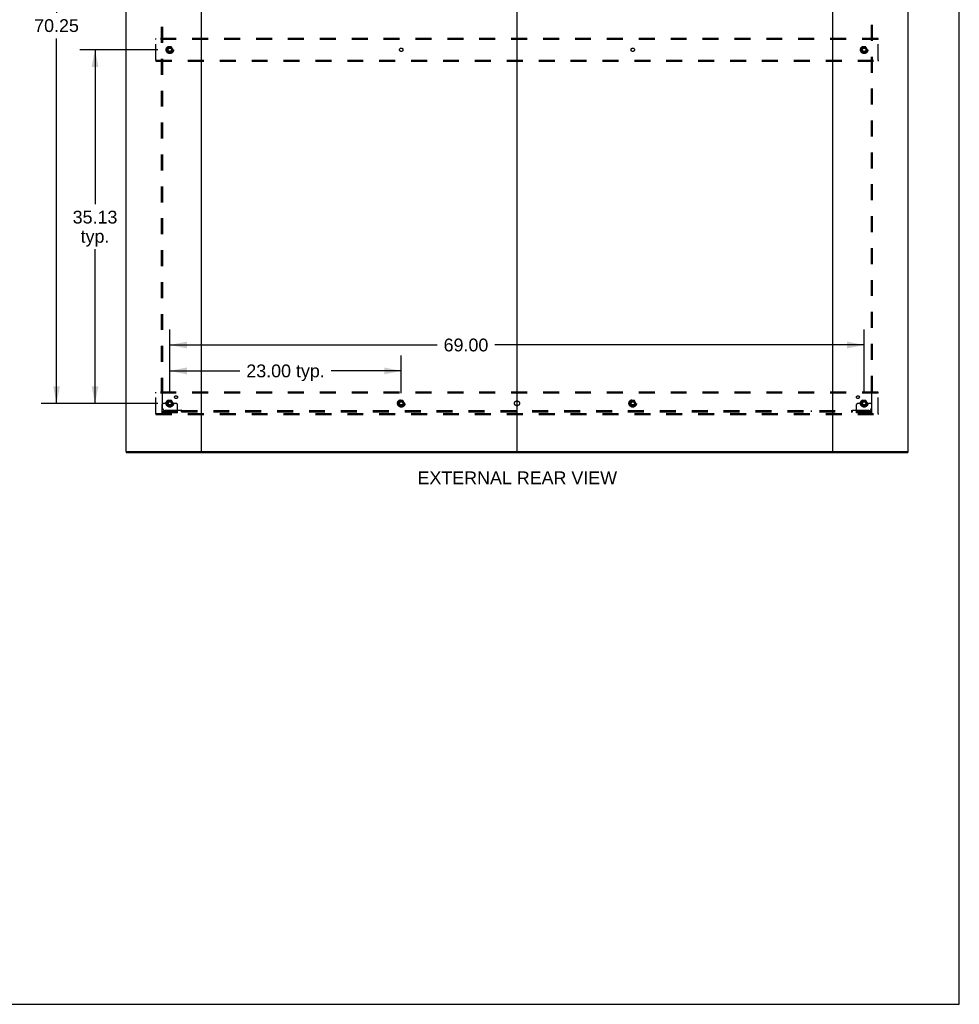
# Model space of a CAD drawing. Header units: inches. Extents: x 0 to 288, y 0 to 186.
# Tile 69 of 73: x 195 to 288, y 0 to 98. Entities that reach past the tile are written whole.
import ezdxf

# ---------------------------------------------------------------- set-up
doc = ezdxf.new("R2010")
doc.units = ezdxf.units.IN
doc.header["$LTSCALE"] = 15.847458
doc.header["$MEASUREMENT"] = 0
doc.linetypes.add('DOT', pattern=[0.2, 0.1, -0.1])
doc.linetypes.add('HIDDEN', pattern=[0.2, 0.1, -0.1])
doc.layers.get('0').update_dxf_attribs({"linetype": 'CONTINUOUS'})
for name, color, linetype in [('DEFAULT_2', 8, 'HIDDEN'), ('DIMENSIONS', 7, 'CONTINUOUS'), ('SUBPANEL', 7, 'CONTINUOUS')]:
    doc.layers.add(name, color=color, linetype=linetype)
doc.styles.get("Standard").update_dxf_attribs({"font": 'arial.ttf'})
doc.dimstyles.new('DIMSTYLE_1', dxfattribs={"dimtxt": 1.271186, "dimasz": 1.694915, "dimexe": 0.09, "dimexo": 0.07, "dimgap": 0.0375, "dimtad": 0, "dimtih": 1, "dimtoh": 1, "dimzin": 4, "dimdsep": 46, "dimtxsty": 'Standard', "dimblk": '_FILLED', "dimblk1": '_FILLED', "dimblk2": '_FILLED', "dimcen": 0.09, "dimadec": 3, "dimazin": 1, "dimtfac": 1, "dimtdec": 3, "dimtofl": 0, "dimtmove": 0, "dimatfit": 3, "dimldrblk": '_FILLED', "dimfxl": 0, "dimtolj": 1, "dimtzin": 4, "dimarcsym": 0})

# ---------------------------------------------------------------- blocks, each defined once
blk = doc.blocks.new('_FILLED')
at = {"color": 0, "linetype": 'ByBlock'}
blk.add_solid([(0, 0), (-1, 0.2), (-1, -0.2)], dxfattribs=at)
blk = doc.blocks.new('*D2')
at = {"layer": 'DIMENSIONS', "color": 2, "linetype": 'Continuous'}
for p, q in [((209.681, 60.725), (209.681, 64.452)), ((232.681, 60.725), (232.681, 64.452)), ((209.681, 62.927), (216.649, 62.927)), ((232.681, 62.927), (225.713, 62.927))]:
    blk.add_line(p, q, dxfattribs=at)
at = {"layer": 'DIMENSIONS', "color": 2, "linetype": 'Continuous', "xscale": 1.6949152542, "yscale": 1.6949152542, "zscale": 1.6949152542, "rotation": 180}
blk.add_blockref('_FILLED', (209.681, 62.927), dxfattribs=at)
at = {"layer": 'DIMENSIONS', "color": 2, "linetype": 'Continuous', "xscale": 1.6949152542, "yscale": 1.6949152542, "zscale": 1.6949152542}
blk.add_blockref('_FILLED', (232.681, 62.927), dxfattribs=at)
at = {"layer": 'DIMENSIONS', "color": 2, "linetype": 'Continuous', "insert": (221.181, 63.562), "char_height": 1.2712, "width": 7.79251, "attachment_point": 2, "line_spacing_factor": 0.9}
blk.add_mtext('23.00 typ.', dxfattribs=at)
blk = doc.blocks.new('*D3')
at = {"layer": 'DIMENSIONS', "color": 2, "linetype": 'Continuous'}
for p, q in [((208.495, 129.954), (196.897, 129.954)), ((198.423, 129.954), (198.423, 98.503)), ((198.423, 59.704), (198.423, 95.961)), ((208.495, 59.704), (196.897, 59.704))]:
    blk.add_line(p, q, dxfattribs=at)
at = {"layer": 'DIMENSIONS', "color": 2, "linetype": 'Continuous', "xscale": 1.6949152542, "yscale": 1.6949152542, "zscale": 1.6949152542}
for p, rotation in [((198.423, 129.954), 90), ((198.423, 59.704), 270)]:
    blk.add_blockref('_FILLED', p, dxfattribs=dict(at, rotation=rotation))
at = {"layer": 'DIMENSIONS', "color": 2, "linetype": 'Continuous', "insert": (198.423, 97.867), "char_height": 1.2712, "width": 4.44206, "attachment_point": 2, "line_spacing_factor": 0.9}
blk.add_mtext('70.25', dxfattribs=at)
blk = doc.blocks.new('*D4')
at = {"layer": 'DIMENSIONS', "color": 2, "linetype": 'Continuous'}
for p, q in [((209.681, 60.725), (209.681, 67.027)), ((278.681, 60.725), (278.681, 67.027)), ((209.681, 65.501), (236.254, 65.501)), ((278.681, 65.501), (241.967, 65.501))]:
    blk.add_line(p, q, dxfattribs=at)
at = {"layer": 'DIMENSIONS', "color": 2, "linetype": 'Continuous', "xscale": 1.6949152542, "yscale": 1.6949152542, "zscale": 1.6949152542, "rotation": 180}
blk.add_blockref('_FILLED', (209.681, 65.501), dxfattribs=at)
at = {"layer": 'DIMENSIONS', "color": 2, "linetype": 'Continuous', "xscale": 1.6949152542, "yscale": 1.6949152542, "zscale": 1.6949152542}
blk.add_blockref('_FILLED', (278.681, 65.501), dxfattribs=at)
at = {"layer": 'DIMENSIONS', "color": 2, "linetype": 'Continuous', "insert": (239.111, 66.137), "char_height": 1.2712, "width": 4.44206, "attachment_point": 2, "line_spacing_factor": 0.9}
blk.add_mtext('69.00', dxfattribs=at)
blk = doc.blocks.new('*D5')
at = {"layer": 'DIMENSIONS', "color": 2, "linetype": 'Continuous'}
for p, q in [((208.495, 94.829), (200.723, 94.829)), ((202.248, 94.829), (202.248, 79.475)), ((202.248, 59.704), (202.248, 75.026)), ((208.495, 59.704), (200.723, 59.704))]:
    blk.add_line(p, q, dxfattribs=at)
at = {"layer": 'DIMENSIONS', "color": 2, "linetype": 'Continuous', "xscale": 1.6949152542, "yscale": 1.6949152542, "zscale": 1.6949152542}
for p, rotation in [((202.248, 94.829), 90), ((202.248, 59.704), 270)]:
    blk.add_blockref('_FILLED', p, dxfattribs=dict(at, rotation=rotation))
at = {"layer": 'DIMENSIONS', "color": 2, "linetype": 'Continuous', "insert": (202.248, 78.84), "char_height": 1.2712, "width": 4.44206, "attachment_point": 2, "line_spacing_factor": 0.9}
blk.add_mtext('35.13\\Ptyp.', dxfattribs=at)

msp = doc.modelspace()

# ---------------------------------------------------------------- linework, layer by layer
at = {"color": 7, "linetype": 'Continuous'}
for p, q in [((288.136, 0), (288.136, 186.441)), ((244.181, 134.725), (244.181, 54.933)), ((205.358, 54.933), (205.358, 54.829)), ((212.747, 54.933), (275.615, 54.933)), ((283.004, 54.933), (283.004, 54.829)), ((0, 0), (288.136, 0))]:
    msp.add_line(p, q, dxfattribs=at)
at = {"color": 3, "linetype": 'Continuous'}
for p, q in [((205.306, 134.725), (205.306, 54.933)), ((212.806, 134.725), (212.806, 54.933)), ((275.556, 54.933), (275.556, 134.725)), ((283.056, 54.933), (283.056, 134.725)), ((205.306, 54.933), (212.747, 54.933)), ((205.358, 54.829), (283.004, 54.829)), ((275.615, 54.933), (283.056, 54.933))]:
    msp.add_line(p, q, dxfattribs=at)
at = {"layer": 'DEFAULT_2', "color": 8, "linetype": 'HIDDEN'}
for p, q in [((208.306, 95.85), (208.306, 95.954)), ((280.056, 95.954), (208.306, 95.954)), ((212.656, 95.954), (212.656, 95.85)), ((212.956, 95.85), (212.956, 95.954)), ((244.031, 95.954), (244.031, 95.85)), ((244.331, 95.85), (244.331, 95.954)), ((275.406, 95.954), (275.406, 95.85)), ((275.706, 95.954), (275.706, 95.85)), ((280.056, 95.85), (280.056, 95.954)), ((208.306, 93.808), (208.306, 95.85)), ((280.056, 95.85), (208.306, 95.85)), ((209.518, 95.101), (209.364, 94.834)), ((209.836, 95.106), (209.527, 95.106)), ((209.999, 94.834), (209.844, 95.101)), ((278.518, 95.101), (278.364, 94.834)), ((278.836, 95.106), (278.527, 95.106)), ((278.999, 94.834), (278.844, 95.101)), ((280.056, 93.808), (280.056, 95.85)), ((209.364, 94.824), (209.518, 94.556)), ((209.836, 94.551), (209.527, 94.551)), ((209.844, 94.556), (209.999, 94.824)), ((278.364, 94.824), (278.518, 94.556)), ((278.836, 94.551), (278.527, 94.551)), ((278.844, 94.556), (278.999, 94.824)), ((208.306, 93.808), (208.306, 93.704)), ((208.306, 93.808), (280.056, 93.808)), ((208.306, 93.704), (280.056, 93.704)), ((212.656, 93.808), (212.656, 93.704)), ((212.956, 93.808), (212.956, 93.704)), ((244.031, 93.808), (244.031, 93.704)), ((244.331, 93.808), (244.331, 93.704)), ((275.406, 93.808), (275.406, 93.704)), ((275.706, 93.808), (275.706, 93.704)), ((280.056, 93.808), (280.056, 93.704)), ((208.306, 60.725), (208.306, 60.829)), ((280.056, 60.829), (208.306, 60.829)), ((208.306, 58.683), (208.306, 60.725)), ((280.056, 60.725), (208.306, 60.725)), ((212.656, 60.829), (212.656, 60.725)), ((212.956, 60.725), (212.956, 60.829)), ((244.031, 60.829), (244.031, 60.725)), ((244.331, 60.725), (244.331, 60.829)), ((275.406, 60.829), (275.406, 60.725)), ((275.706, 60.829), (275.706, 60.725)), ((280.056, 60.725), (280.056, 60.829)), ((280.056, 58.683), (280.056, 60.725)), ((209.145, 59.704), (209.056, 59.704)), ((209.267, 59.704), (209.145, 59.704)), ((209.506, 59.704), (209.267, 59.704)), ((209.518, 59.976), (209.364, 59.709)), ((209.364, 59.699), (209.518, 59.431)), ((209.836, 59.981), (209.527, 59.981)), ((209.999, 59.709), (209.844, 59.976)), ((209.844, 59.431), (209.999, 59.699)), ((209.856, 59.704), (210.095, 59.704)), ((210.217, 59.704), (210.095, 59.704)), ((210.306, 59.704), (210.217, 59.704)), ((232.518, 59.976), (232.364, 59.709)), ((232.364, 59.699), (232.518, 59.431)), ((232.836, 59.981), (232.527, 59.981)), ((232.999, 59.709), (232.844, 59.976)), ((232.844, 59.431), (232.999, 59.699)), ((255.518, 59.976), (255.364, 59.709)), ((255.364, 59.699), (255.518, 59.431)), ((255.836, 59.981), (255.527, 59.981)), ((255.999, 59.709), (255.844, 59.976)), ((255.844, 59.431), (255.999, 59.699)), ((278.145, 59.704), (278.056, 59.704)), ((278.267, 59.704), (278.145, 59.704)), ((278.506, 59.704), (278.267, 59.704)), ((278.518, 59.976), (278.364, 59.709)), ((278.364, 59.699), (278.518, 59.431)), ((278.836, 59.981), (278.527, 59.981)), ((278.999, 59.709), (278.844, 59.976)), ((278.844, 59.431), (278.999, 59.699)), ((278.856, 59.704), (279.095, 59.704)), ((279.217, 59.704), (279.095, 59.704)), ((279.306, 59.704), (279.217, 59.704)), ((208.931, 58.756), (208.931, 59.579)), ((210.431, 58.86), (208.931, 58.86)), ((210.431, 58.756), (208.931, 58.756)), ((209.178, 58.756), (209.178, 58.86)), ((209.434, 58.756), (209.434, 58.86)), ((209.836, 59.426), (209.527, 59.426)), ((209.928, 58.756), (209.928, 58.86)), ((210.184, 58.756), (210.184, 58.86)), ((210.431, 58.756), (210.431, 59.579)), ((232.836, 59.426), (232.527, 59.426)), ((255.836, 59.426), (255.527, 59.426)), ((277.931, 58.756), (277.931, 59.579)), ((279.431, 58.86), (277.931, 58.86)), ((279.431, 58.756), (277.931, 58.756)), ((278.178, 58.756), (278.178, 58.86)), ((278.434, 58.756), (278.434, 58.86)), ((278.836, 59.426), (278.527, 59.426)), ((278.928, 58.756), (278.928, 58.86)), ((279.184, 58.756), (279.184, 58.86)), ((279.431, 58.756), (279.431, 59.579)), ((208.306, 58.683), (280.056, 58.683)), ((208.306, 58.683), (208.306, 58.579)), ((208.306, 58.579), (280.056, 58.579)), ((212.656, 58.683), (212.656, 58.579)), ((212.956, 58.683), (212.956, 58.579)), ((244.031, 58.683), (244.031, 58.579)), ((244.331, 58.683), (244.331, 58.579)), ((275.406, 58.683), (275.406, 58.579)), ((275.706, 58.683), (275.706, 58.579)), ((280.056, 58.683), (280.056, 58.579))]:
    msp.add_line(p, q, dxfattribs=at)
for centre, radius in [((209.681, 94.829), 0.372), ((209.681, 94.829), 0.356), ((209.681, 94.829), 0.312), ((209.681, 94.829), 0.204), ((209.681, 94.829), 0.188), ((209.681, 94.829), 0.183), ((209.681, 94.829), 0.165), ((278.681, 94.829), 0.372), ((278.681, 94.829), 0.356), ((278.681, 94.829), 0.312), ((278.681, 94.829), 0.204), ((278.681, 94.829), 0.188), ((278.681, 94.829), 0.183), ((278.681, 94.829), 0.165), ((209.681, 59.704), 0.372), ((209.681, 59.704), 0.356), ((209.681, 59.704), 0.312), ((209.681, 59.704), 0.204), ((209.681, 59.704), 0.188), ((209.681, 59.704), 0.183), ((209.681, 59.704), 0.165), ((232.681, 59.704), 0.372), ((232.681, 59.704), 0.356), ((232.681, 59.704), 0.312), ((232.681, 59.704), 0.204), ((232.681, 59.704), 0.188), ((232.681, 59.704), 0.183), ((232.681, 59.704), 0.165), ((255.681, 59.704), 0.372), ((255.681, 59.704), 0.356), ((255.681, 59.704), 0.312), ((255.681, 59.704), 0.204), ((255.681, 59.704), 0.188), ((255.681, 59.704), 0.183), ((255.681, 59.704), 0.165), ((278.681, 59.704), 0.372), ((278.681, 59.704), 0.356), ((278.681, 59.704), 0.312), ((278.681, 59.704), 0.204), ((278.681, 59.704), 0.188), ((278.681, 59.704), 0.183), ((278.681, 59.704), 0.165)]:
    msp.add_circle(centre, radius, dxfattribs=at)
at = {"layer": 'DEFAULT_2', "color": 8, "linetype": 'DOT'}
for centre in [(209.681, 94.829), (232.681, 94.829), (255.681, 94.829), (278.681, 94.829), (209.681, 59.704), (232.681, 59.704), (255.681, 59.704), (278.681, 59.704)]:
    msp.add_circle(centre, 0.17, dxfattribs=at)
at = {"layer": 'DEFAULT_2', "color": 8, "linetype": 'HIDDEN'}
for centre, radius, start, end in [((209.527, 95.096), 0.01, 90.01235, 149.98915), ((209.836, 95.096), 0.01, 30.01204, 89.98872), ((278.527, 95.096), 0.01, 90.01235, 149.98915), ((278.836, 95.096), 0.01, 30.01204, 89.98872), ((209.372, 94.829), 0.01, 150.01268, 209.98829), ((209.527, 94.561), 0.01, 210.01204, 269.98872), ((209.836, 94.561), 0.01, 270.01235, 329.98915), ((209.99, 94.829), 0.01, 330.01268, 29.98829), ((278.372, 94.829), 0.01, 150.01268, 209.98829), ((278.527, 94.561), 0.01, 210.01204, 269.98872), ((278.836, 94.561), 0.01, 270.01235, 329.98915), ((278.99, 94.829), 0.01, 330.01268, 29.98829), ((209.056, 59.579), 0.125, 90, 180), ((209.372, 59.704), 0.01, 150.01268, 209.98829), ((209.681, 59.704), 0.175, 180, 360), ((209.527, 59.971), 0.01, 90.01235, 149.98915), ((209.836, 59.971), 0.01, 30.01204, 89.98872), ((209.99, 59.704), 0.01, 330.01268, 29.98829), ((210.306, 59.579), 0.125, 0, 90), ((232.372, 59.704), 0.01, 150.01268, 209.98829), ((232.527, 59.971), 0.01, 90.01235, 149.98915), ((232.836, 59.971), 0.01, 30.01204, 89.98872), ((232.99, 59.704), 0.01, 330.01268, 29.98829), ((255.372, 59.704), 0.01, 150.01268, 209.98829), ((255.527, 59.971), 0.01, 90.01235, 149.98915), ((255.836, 59.971), 0.01, 30.01204, 89.98872), ((255.99, 59.704), 0.01, 330.01268, 29.98829), ((278.056, 59.579), 0.125, 90, 180), ((278.372, 59.704), 0.01, 150.01268, 209.98829), ((278.681, 59.704), 0.175, 180, 360), ((278.527, 59.971), 0.01, 90.01235, 149.98915), ((278.836, 59.971), 0.01, 30.01204, 89.98872), ((278.99, 59.704), 0.01, 330.01268, 29.98829), ((279.306, 59.579), 0.125, 0, 90), ((209.527, 59.436), 0.01, 210.01204, 269.98872), ((209.836, 59.436), 0.01, 270.01235, 329.98915), ((232.527, 59.436), 0.01, 210.01204, 269.98872), ((232.836, 59.436), 0.01, 270.01235, 329.98915), ((255.527, 59.436), 0.01, 210.01204, 269.98872), ((255.836, 59.436), 0.01, 270.01235, 329.98915), ((278.527, 59.436), 0.01, 210.01204, 269.98872), ((278.836, 59.436), 0.01, 270.01235, 329.98915)]:
    msp.add_arc(centre, radius, start, end, dxfattribs=at)
at = {"layer": 'SUBPANEL', "color": 8, "linetype": 'HIDDEN'}
for p, q in [((208.837, 128.798), (208.837, 60.86)), ((208.962, 128.798), (208.962, 60.86)), ((279.4, 60.86), (279.4, 128.798)), ((279.525, 60.86), (279.525, 128.798)), ((208.962, 64.985), (208.837, 64.985)), ((279.4, 64.985), (279.525, 64.985)), ((208.837, 60.86), (209.003, 60.86)), ((208.944, 60.843), (208.951, 60.836)), ((208.962, 59.235), (208.962, 60.825)), ((279.359, 60.86), (279.525, 60.86)), ((279.4, 60.825), (279.4, 59.235)), ((210.802, 58.985), (209.212, 58.985)), ((210.837, 58.86), (210.837, 59.026)), ((210.837, 58.985), (277.525, 58.985)), ((210.837, 58.86), (277.525, 58.86)), ((214.962, 58.985), (214.962, 58.86)), ((273.4, 58.985), (273.4, 58.86)), ((277.525, 58.86), (277.525, 59.026)), ((277.542, 58.966), (277.549, 58.973)), ((279.15, 58.985), (277.56, 58.985))]:
    msp.add_line(p, q, dxfattribs=at)
for points in [[(208.924, 60.86), (208.926, 60.858), (208.929, 60.856), (208.931, 60.855), (208.933, 60.853), (208.935, 60.851), (208.937, 60.85), (208.939, 60.848), (208.94, 60.846), (208.942, 60.845), (208.944, 60.843)], [(208.951, 60.836), (208.953, 60.834), (208.955, 60.832), (208.957, 60.83), (208.959, 60.828), (208.961, 60.826), (208.962, 60.825)], [(208.976, 60.834), (208.974, 60.833), (208.971, 60.831), (208.969, 60.829), (208.966, 60.828), (208.964, 60.826), (208.962, 60.825)], [(209.003, 60.86), (209.003, 60.858), (209.002, 60.856), (209.001, 60.854), (209, 60.853), (208.998, 60.851), (208.997, 60.849), (208.995, 60.848), (208.994, 60.846), (208.992, 60.844), (208.99, 60.843), (208.988, 60.842), (208.986, 60.84), (208.984, 60.839), (208.981, 60.837), (208.976, 60.834)], [(279.359, 60.86), (279.36, 60.858), (279.361, 60.856), (279.362, 60.854), (279.363, 60.853), (279.364, 60.851), (279.365, 60.849), (279.367, 60.848), (279.369, 60.846), (279.37, 60.844), (279.372, 60.843), (279.374, 60.842), (279.377, 60.84), (279.379, 60.839), (279.381, 60.837)], [(279.381, 60.837), (279.386, 60.834), (279.389, 60.833), (279.391, 60.831), (279.394, 60.829), (279.396, 60.828), (279.398, 60.826), (279.4, 60.825)], [(279.413, 60.838), (279.411, 60.836), (279.409, 60.834), (279.407, 60.832), (279.405, 60.83), (279.403, 60.828), (279.402, 60.826), (279.4, 60.825)], [(279.438, 60.86), (279.436, 60.858), (279.434, 60.856), (279.431, 60.855), (279.429, 60.853), (279.427, 60.851), (279.425, 60.85), (279.424, 60.848), (279.422, 60.846), (279.42, 60.845), (279.419, 60.843), (279.413, 60.838)], [(210.815, 59.004), (210.812, 58.999), (210.81, 58.996), (210.808, 58.994), (210.807, 58.991), (210.805, 58.989), (210.804, 58.987), (210.802, 58.985)], [(210.815, 58.971), (210.813, 58.973), (210.811, 58.975), (210.809, 58.978), (210.807, 58.98), (210.805, 58.981), (210.804, 58.983), (210.802, 58.985)], [(210.837, 59.026), (210.835, 59.025), (210.834, 59.024), (210.832, 59.023), (210.83, 59.022), (210.828, 59.021), (210.827, 59.02), (210.825, 59.018), (210.823, 59.016), (210.822, 59.014), (210.82, 59.013), (210.819, 59.011), (210.818, 59.008), (210.816, 59.006), (210.815, 59.004)], [(210.837, 58.946), (210.836, 58.949), (210.834, 58.951), (210.832, 58.953), (210.83, 58.956), (210.829, 58.958), (210.827, 58.959), (210.825, 58.961), (210.824, 58.963), (210.822, 58.965), (210.82, 58.966), (210.815, 58.971)], [(277.525, 59.026), (277.527, 59.025), (277.529, 59.024), (277.531, 59.023), (277.532, 59.022), (277.534, 59.021), (277.536, 59.02), (277.537, 59.018), (277.539, 59.016), (277.54, 59.014), (277.542, 59.013), (277.543, 59.011), (277.545, 59.008), (277.546, 59.006), (277.548, 59.004), (277.551, 58.999)], [(277.525, 58.946), (277.527, 58.949), (277.528, 58.951), (277.53, 58.953), (277.532, 58.956), (277.534, 58.958), (277.535, 58.959), (277.537, 58.961), (277.539, 58.963), (277.54, 58.965), (277.542, 58.966)], [(277.549, 58.973), (277.551, 58.975), (277.553, 58.978), (277.555, 58.98), (277.557, 58.981), (277.559, 58.983), (277.56, 58.985)], [(277.551, 58.999), (277.552, 58.996), (277.554, 58.994), (277.555, 58.991), (277.557, 58.989), (277.559, 58.987), (277.56, 58.985)]]:
    msp.add_lwpolyline(points, dxfattribs=at)
for centre, radius in [((209.681, 94.829), 0.25), ((278.681, 94.829), 0.25), ((209.681, 59.704), 0.25), ((210.3, 60.322), 0.141), ((232.681, 59.704), 0.25), ((244.181, 59.704), 0.25), ((255.681, 59.704), 0.25), ((278.062, 60.322), 0.141), ((278.681, 59.704), 0.25)]:
    msp.add_circle(centre, radius, dxfattribs=at)
for centre, start, end in [((209.212, 59.235), 180, 270), ((279.15, 59.235), 270, 360)]:
    msp.add_arc(centre, 0.25, start, end, dxfattribs=at)

# ---------------------------------------------------------------- texts
at = {"layer": 'DIMENSIONS', "color": 2, "linetype": 'Continuous', "insert": (244.21, 52.94), "char_height": 1.27119, "width": 19.79081, "attachment_point": 2, "line_spacing_factor": 0.9}
msp.add_mtext('EXTERNAL REAR VIEW', dxfattribs=at)

# ---------------------------------------------------------------- dimensions: what is measured, and where the dimension line sits
at = {"layer": 'DIMENSIONS', "color": 2, "linetype": 'Continuous'}
dim = msp.add_linear_dim(base=(198.423, 129.954), p1=(208.565, 59.704), p2=(208.565, 129.954), angle=90, dimstyle='DIMSTYLE_1', dxfattribs=at)
dim.commit()
dim.dimension.update_dxf_attribs({"geometry": '*D3', "text_midpoint": (198.427, 97.225), "dimtype": 160})
dim = msp.add_linear_dim(base=(202.248246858, 59.703769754), p1=(208.564715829, 94.828769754), p2=(208.564715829, 59.703769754), angle=270, text='<>\\Ptyp.', dimstyle='DIMSTYLE_1', dxfattribs=at)
dim.commit()
dim.dimension.update_dxf_attribs({"geometry": '*D5', "text_midpoint": (202.248246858, 77.250739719), "dimtype": 160})
dim = msp.add_linear_dim(base=(278.681, 65.501), p1=(209.681, 60.655), p2=(278.681, 60.655), dimstyle='DIMSTYLE_1', dxfattribs=at)
dim.commit()
dim.dimension.update_dxf_attribs({"geometry": '*D4', "text_midpoint": (239.101, 65.494), "dimtype": 160})
dim = msp.add_linear_dim(base=(232.681, 62.927), p1=(209.681, 60.655), p2=(232.681, 60.655), text='<> typ.', dimstyle='DIMSTYLE_1', dxfattribs=at)
dim.commit()
dim.dimension.update_dxf_attribs({"geometry": '*D2', "text_midpoint": (221.181, 62.927), "dimtype": 160})

doc.saveas('drawing.dxf')
